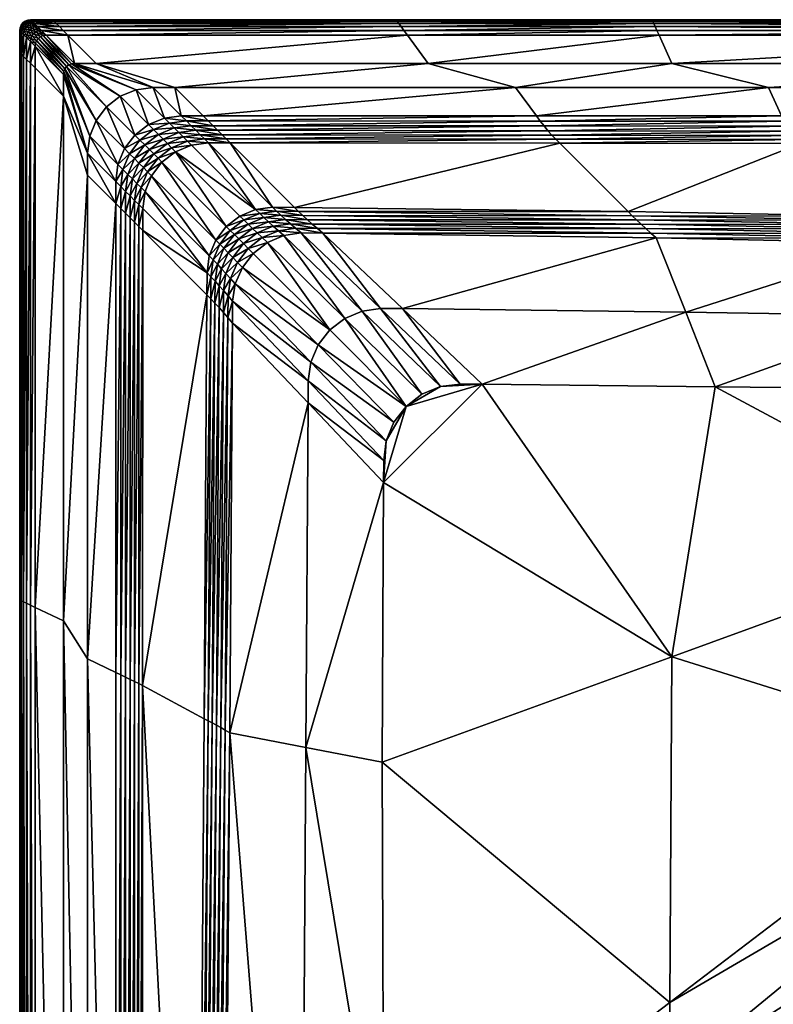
# Model space of a CAD drawing. Header units: centimetres. Extents: x -232.9 to -142.9, y -45 to 45.
# Tile 3 of 13: x -232.9 to -198.5, y 0 to 45. Entities that reach past the tile are written whole.
import ezdxf

# ---------------------------------------------------------------- set-up
doc = ezdxf.new("R2010")
doc.units = ezdxf.units.CM
doc.layers.get('0').update_dxf_attribs({"true_color": 0x8d073a})

msp = doc.modelspace()

# ---------------------------------------------------------------- meshes
at = {"color": 173, "true_color": 0x5858e1}
mesh = msp.add_polyface(dxfattribs=at)
corners = [(-232.448, 45, 16), (-232.448, 45, 14.93), (-232.578, 44.983, 14.93), (-232.578, 44.983, 16), (-232.881, 44.75, 16), (-232.881, 44.75, 14.93), (-232.931, 44.629, 14.93), (-232.931, 44.629, 16), (-232.802, 44.854, 16), (-232.802, 44.854, 14.93), (-232.698, 44.933, 16), (-232.698, 44.933, 14.93), (-231.448, 45, 16), (-232.429, 44.98, 16.306), (-232.558, 44.963, 16.306), (-232.862, 44.73, 16.306), (-232.912, 44.61, 16.306), (-232.782, 44.834, 16.306), (-232.679, 44.913, 16.306), (-231.429, 44.98, 16.306), (-232.37, 44.921, 16.556), (-232.499, 44.904, 16.556), (-232.272, 44.823, 16.75), (-232.401, 44.806, 16.75), (-232.134, 44.686, 16.889), (-232.264, 44.669, 16.889), (-231.957, 44.509, 16.972), (-232.803, 44.671, 16.556), (-232.723, 44.775, 16.556), (-232.625, 44.677, 16.75), (-232.705, 44.573, 16.75), (-232.62, 44.854, 16.556), (-232.522, 44.756, 16.75), (-232.384, 44.619, 16.889), (-232.488, 44.539, 16.889), (-231.37, 44.921, 16.556), (-231.272, 44.823, 16.75), (-232.448, 45, 0), (-232.578, 44.983, 0), (-232.881, 44.75, 0), (-232.931, 44.629, 0), (-232.802, 44.854, 0), (-232.698, 44.933, 0), (-231.448, 45, 0)]
mesh.append_faces([[corners[k] for k in face] for face in [(0, 1, 2), (2, 3, 0), (4, 5, 6), (6, 7, 4), (8, 9, 5), (5, 4, 8), (10, 11, 9), (9, 8, 10), (3, 2, 11), (11, 10, 3), (1, 0, 12), (13, 0, 3), (3, 14, 13), (15, 4, 7), (7, 16, 15), (17, 8, 4), (4, 15, 17), (18, 10, 8), (8, 17, 18), (14, 3, 10), (10, 18, 14), (0, 13, 19), (20, 13, 14), (14, 21, 20), (22, 20, 21), (21, 23, 22), (24, 22, 23), (23, 25, 24), (26, 24, 25), (27, 15, 16), (28, 17, 15), (15, 27, 28), (29, 28, 27), (27, 30, 29), (31, 18, 17), (17, 28, 31), (32, 31, 28), (28, 29, 32), (33, 32, 29), (29, 34, 33), (21, 14, 18), (18, 31, 21), (23, 21, 31), (31, 32, 23), (25, 23, 32), (32, 33, 25), (13, 20, 35), (20, 22, 36), (37, 38, 2), (2, 1, 37), (39, 40, 6), (6, 5, 39), (41, 39, 5), (5, 9, 41), (42, 41, 9), (9, 11, 42), (38, 42, 11), (11, 2, 38), (43, 37, 1)]], dxfattribs={"vtx2": -1, "color": 173})
mesh = msp.add_polyface(dxfattribs=at)
corners = [(-231.448, 45, 16), (-231.448, 45, 14.93), (-232.448, 45, 14.93), (-229.848, 38.9, 17), (-230.948, 42.5, 17), (-230.948, 41.5, 17), (-226.848, 41.9, 17), (-225.848, 41.9, 17), (-229.448, 43, 17), (-230.448, 43, 17), (-227.625, 41.798, 17), (-230.578, 42.983, 17), (-228.348, 41.498, 17), (-230.698, 42.933, 17), (-228.97, 41.021, 17), (-230.802, 42.854, 17), (-229.447, 40.4, 17), (-230.881, 42.75, 17), (-229.746, 39.676, 17), (-230.931, 42.629, 17), (-228.453, 38.384, 17), (-228.154, 39.107, 17), (-227.677, 39.728, 17), (-227.056, 40.205, 17), (-226.332, 40.505, 17), (-230.741, 44.293, 17), (-231.741, 44.293, 17), (-231.871, 44.276, 17), (-231.991, 44.226, 17), (-232.095, 44.146, 17), (-232.174, 44.043, 17), (-232.224, 43.922, 17), (-232.241, 43.793, 17), (-232.241, 42.793, 17), (-227.446, 39.498, 16.982), (-226.393, 39.542, 16.834), (-226.604, 39.753, 16.926), (-227.225, 39.277, 16.926), (-226.825, 39.974, 16.982), (-225.88, 40.053, 16.926), (-226.101, 40.274, 16.982), (-231.429, 44.98, 16.306), (-232.448, 45, 16), (-231.37, 44.921, 16.556), (-232.429, 44.98, 16.306), (-231.272, 44.823, 16.75), (-232.37, 44.921, 16.556), (-231.134, 44.686, 16.889), (-232.272, 44.823, 16.75), (-232.134, 44.686, 16.889), (-230.957, 44.509, 16.972), (-231.957, 44.509, 16.972), (-231.448, 45, 0)]
mesh.append_faces([[corners[k] for k in face] for face in [(0, 1, 2), (3, 4, 5), (6, 7, 8), (8, 9, 6), (10, 6, 9), (9, 11, 10), (12, 10, 11), (11, 13, 12), (14, 12, 13), (13, 15, 14), (16, 14, 15), (15, 17, 16), (18, 16, 17), (17, 19, 18), (3, 18, 19), (19, 4, 3), (16, 18, 20), (21, 22, 14), (14, 16, 21), (22, 23, 12), (12, 14, 22), (23, 24, 10), (10, 12, 23), (6, 10, 24), (25, 26, 9), (9, 8, 25), (26, 27, 11), (11, 9, 26), (27, 28, 13), (13, 11, 27), (28, 29, 15), (15, 13, 28), (29, 30, 17), (17, 15, 29), (30, 31, 19), (19, 17, 30), (31, 32, 4), (4, 19, 31), (32, 33, 5), (5, 4, 32), (34, 22, 21), (35, 36, 37), (34, 37, 36), (36, 38, 34), (22, 34, 38), (38, 23, 22), (38, 36, 39), (23, 38, 40), (40, 24, 23), (41, 0, 42), (43, 41, 44), (45, 43, 46), (47, 45, 48), (48, 49, 47), (50, 47, 49), (49, 51, 50), (25, 50, 51), (51, 26, 25), (2, 1, 52)]], dxfattribs={"vtx2": -1, "color": 173})
mesh = msp.add_polyface(dxfattribs=at)
corners = [(-226.332, 40.505, 17), (-225.556, 40.607, 17), (-226.848, 41.9, 17), (-224.556, 40.607, 17), (-225.848, 41.9, 17), (-224.319, 39.37, 16.338), (-224.5, 39.552, 16.54), (-225.277, 39.45, 16.54), (-223.319, 39.369, 16.338), (-223.501, 39.551, 16.541), (-225.468, 39.641, 16.706), (-224.692, 39.743, 16.706), (-225.669, 39.842, 16.834), (-224.893, 39.944, 16.834), (-225.88, 40.053, 16.926), (-225.104, 40.155, 16.926), (-226.101, 40.274, 16.982), (-225.325, 40.376, 16.982), (-226.192, 39.341, 16.706), (-226.393, 39.542, 16.834), (-226.604, 39.753, 16.926), (-226.825, 39.974, 16.982), (-223.692, 39.742, 16.706), (-223.893, 39.944, 16.835), (-224.104, 40.155, 16.926), (-224.325, 40.376, 16.982), (-231.448, 45, 14.93), (-231.448, 45, 16), (-215.738, 45, 16), (-215.738, 45, 14.93), (-214.259, 43, 17), (-229.448, 43, 17), (-210.268, 41.9, 17), (-209.312, 40.607, 17), (-215.215, 44.293, 17), (-230.741, 44.293, 17), (-208.429, 39.536, 16.553), (-208.607, 39.726, 16.714), (-208.785, 39.928, 16.839), (-208.962, 40.142, 16.928), (-209.137, 40.368, 16.982), (-231.429, 44.98, 16.306), (-215.723, 44.98, 16.306), (-231.37, 44.921, 16.556), (-215.68, 44.921, 16.556), (-231.272, 44.823, 16.75), (-215.607, 44.823, 16.75), (-231.134, 44.686, 16.889), (-215.505, 44.686, 16.889), (-230.957, 44.509, 16.972), (-215.375, 44.509, 16.972), (-231.448, 45, 0), (-215.738, 45, 0)]
mesh.append_faces([[corners[k] for k in face] for face in [(0, 1, 2), (1, 3, 4), (4, 2, 1), (5, 6, 7), (8, 9, 6), (10, 7, 6), (6, 11, 10), (12, 10, 11), (11, 13, 12), (14, 12, 13), (13, 15, 14), (16, 14, 15), (15, 17, 16), (0, 16, 17), (17, 1, 0), (7, 10, 18), (19, 18, 10), (10, 12, 19), (20, 19, 12), (12, 14, 20), (14, 16, 21), (11, 6, 9), (9, 22, 11), (13, 11, 22), (22, 23, 13), (15, 13, 23), (23, 24, 15), (17, 15, 24), (24, 25, 17), (1, 17, 25), (25, 3, 1), (26, 27, 28), (28, 29, 26), (30, 31, 4), (4, 32, 30), (32, 4, 3), (3, 33, 32), (34, 35, 31), (31, 30, 34), (36, 9, 8), (37, 22, 9), (38, 23, 22), (39, 24, 23), (40, 25, 24), (33, 3, 25), (27, 41, 42), (42, 28, 27), (42, 41, 43), (43, 44, 42), (44, 43, 45), (45, 46, 44), (46, 45, 47), (47, 48, 46), (48, 47, 49), (49, 50, 48), (50, 49, 35), (35, 34, 50), (51, 26, 29), (29, 52, 51)]], dxfattribs={"vtx2": -1, "color": 173})
mesh = msp.add_polyface(dxfattribs=at)
corners = [(-197.237, 39.349, 16.375), (-208.249, 39.359, 16.356), (-205.122, 36.227, 12.889), (-204.024, 45, 16), (-204.024, 45, 14.93), (-215.738, 45, 14.93), (-215.738, 45, 16), (-210.268, 41.9, 17), (-198.697, 41.9, 17), (-203.115, 43, 17), (-214.259, 43, 17), (-209.312, 40.607, 17), (-198.11, 40.607, 17), (-203.703, 44.293, 17), (-215.215, 44.293, 17), (-197.414, 39.521, 16.566), (-208.429, 39.536, 16.553), (-197.579, 39.708, 16.722), (-208.607, 39.726, 16.714), (-197.731, 39.91, 16.844), (-208.785, 39.928, 16.839), (-197.87, 40.127, 16.931), (-208.962, 40.142, 16.928), (-197.996, 40.36, 16.983), (-209.137, 40.368, 16.982), (-193.907, 36.02, 12.82), (-204.937, 36.043, 12.693), (-204.015, 44.98, 16.306), (-215.723, 44.98, 16.306), (-215.68, 44.921, 16.556), (-203.989, 44.921, 16.556), (-215.607, 44.823, 16.75), (-203.944, 44.823, 16.75), (-215.505, 44.686, 16.889), (-203.881, 44.686, 16.889), (-215.375, 44.509, 16.972), (-203.801, 44.509, 16.972), (-215.738, 45, 0), (-204.024, 45, 0), (-220.378, 36.416, 12.976), (-203.831, 35.028, 12.245), (-219.08, 35.244, 12.313), (-215.439, 31.793, 12.313), (-202.488, 31.628, 12.254), (-223.319, 39.369, 16.338), (-204.075, 35.244, 12.263), (-219.33, 35.455, 12.332), (-223.501, 39.551, 16.541), (-223.692, 39.742, 16.706), (-223.893, 39.944, 16.835), (-224.104, 40.155, 16.926), (-224.325, 40.376, 16.982), (-204.308, 35.454, 12.317), (-219.566, 35.659, 12.387), (-204.53, 35.657, 12.406), (-219.789, 35.857, 12.479), (-204.739, 35.853, 12.531), (-219.998, 36.05, 12.608), (-220.195, 36.236, 12.773), (-213.704, 28.231, 12.321), (-212.798, 28.35, 12.316), (-216.44, 31.804, 12.317), (-211.798, 28.342, 12.312), (-201.145, 28.228, 12.264), (-214.548, 27.881, 12.326), (-215.273, 27.325, 12.332)]
mesh.append_faces([[corners[k] for k in face] for face in [(62, 59, 65)]], dxfattribs={"vtx0": -1, "vtx1": -1, "vtx2": -1, "color": 173})
mesh.append_faces([[corners[k] for k in face] for face in [(0, 1, 2), (3, 4, 5), (5, 6, 3), (7, 8, 9), (9, 10, 7), (11, 12, 8), (8, 7, 11), (13, 14, 10), (10, 9, 13), (15, 16, 1), (17, 18, 16), (19, 20, 18), (18, 17, 19), (21, 22, 20), (20, 19, 21), (23, 24, 22), (22, 21, 23), (12, 11, 24), (24, 23, 12), (25, 2, 26), (27, 3, 6), (6, 28, 27), (29, 30, 27), (27, 28, 29), (31, 32, 30), (30, 29, 31), (33, 34, 32), (32, 31, 33), (35, 36, 34), (34, 33, 35), (14, 13, 36), (36, 35, 14), (37, 5, 4), (4, 38, 37), (39, 2, 1), (40, 41, 42), (42, 43, 40), (44, 1, 16), (45, 46, 41), (41, 40, 45), (47, 16, 18), (48, 18, 20), (49, 20, 22), (50, 22, 24), (51, 24, 11), (52, 53, 46), (46, 45, 52), (53, 52, 54), (55, 54, 56), (57, 56, 26), (58, 26, 2), (59, 60, 61), (60, 62, 42), (62, 63, 43), (43, 42, 62), (62, 60, 59), (59, 64, 65)]], dxfattribs={"vtx2": -1, "color": 173})
mesh = msp.add_polyface(dxfattribs=at)
corners = [(-205.122, 36.227, 12.889), (-193.907, 36.02, 12.82), (-197.237, 39.349, 16.375), (-192.621, 34.791, 12.195), (-203.831, 35.028, 12.245), (-202.488, 31.628, 12.254), (-192.06, 31.458, 12.207), (-208.249, 39.359, 16.356), (-197.414, 39.521, 16.566), (-192.861, 35.014, 12.212), (-204.075, 35.244, 12.263), (-208.429, 39.536, 16.553), (-197.579, 39.708, 16.722), (-193.09, 35.229, 12.264), (-204.308, 35.454, 12.317), (-193.31, 35.437, 12.351), (-204.53, 35.657, 12.406), (-193.519, 35.638, 12.473), (-204.739, 35.853, 12.531), (-193.718, 35.833, 12.629), (-204.937, 36.043, 12.693), (-174.679, 39.332, 16.406), (-169.01, 33.673, 12.092), (-191.499, 28.125, 12.22), (-180.348, 45, 16), (-180.348, 45, 14.93), (-204.024, 45, 14.93), (-204.024, 45, 16), (-198.697, 41.9, 17), (-175.248, 41.9, 17), (-180.348, 43, 17), (-203.115, 43, 17), (-198.11, 40.607, 17), (-175.248, 40.607, 17), (-180.348, 44.293, 17), (-203.703, 44.293, 17), (-174.853, 39.496, 16.587), (-169.981, 34.646, 12.109), (-174.995, 39.679, 16.736), (-175.106, 39.882, 16.851), (-197.731, 39.91, 16.844), (-175.185, 40.104, 16.934), (-197.87, 40.127, 16.931), (-175.233, 40.346, 16.983), (-197.996, 40.36, 16.983), (-170.205, 34.871, 12.158), (-170.421, 35.087, 12.241), (-170.63, 35.296, 12.356), (-170.831, 35.497, 12.505), (-171.025, 35.69, 12.687), (-180.348, 44.98, 16.306), (-204.015, 44.98, 16.306), (-180.348, 44.921, 16.556), (-203.989, 44.921, 16.556), (-180.348, 44.823, 16.75), (-203.944, 44.823, 16.75), (-180.348, 44.686, 16.889), (-203.881, 44.686, 16.889), (-180.348, 44.509, 16.972), (-203.801, 44.509, 16.972), (-180.348, 45, 0), (-204.024, 45, 0), (-201.145, 28.228, 12.264), (-169.749, 34.414, 12.092), (-168.271, 32.931, 12.092), (-188.226, 21.302, 12.236)]
mesh.append_faces([[corners[k] for k in face] for face in [(0, 1, 2), (3, 4, 5), (5, 6, 3), (7, 2, 8), (9, 10, 4), (4, 3, 9), (11, 8, 12), (13, 14, 10), (10, 9, 13), (15, 16, 14), (14, 13, 15), (17, 18, 16), (16, 15, 17), (19, 20, 18), (18, 17, 19), (20, 19, 1), (21, 2, 1), (22, 6, 23), (24, 25, 26), (26, 27, 24), (28, 29, 30), (30, 31, 28), (32, 33, 29), (29, 28, 32), (31, 30, 34), (34, 35, 31), (36, 8, 2), (37, 9, 3), (38, 12, 8), (39, 40, 12), (40, 39, 41), (41, 42, 40), (42, 41, 43), (43, 44, 42), (44, 43, 33), (33, 32, 44), (45, 13, 9), (46, 15, 13), (47, 17, 15), (48, 19, 17), (49, 1, 19), (50, 24, 27), (27, 51, 50), (52, 50, 51), (51, 53, 52), (54, 52, 53), (53, 55, 54), (56, 54, 55), (55, 57, 56), (58, 56, 57), (57, 59, 58), (35, 34, 58), (58, 59, 35), (25, 60, 61), (61, 26, 25), (62, 23, 6), (6, 5, 62), (63, 3, 6), (64, 23, 65)]], dxfattribs={"vtx2": -1, "color": 173})
mesh = msp.add_polyface(dxfattribs=at)
corners = [(-232.948, 44.5, 16), (-232.948, 44.5, 14.93), (-232.948, 43.5, 14.93), (-232.948, 43.5, 16), (-232.931, 44.629, 16), (-232.931, 44.629, 14.93), (-232.929, 44.48, 16.306), (-232.929, 43.48, 16.306), (-232.912, 44.61, 16.306), (-232.87, 44.421, 16.556), (-232.87, 43.421, 16.556), (-232.772, 44.323, 16.75), (-232.772, 43.323, 16.75), (-232.634, 44.186, 16.889), (-232.634, 43.186, 16.889), (-232.457, 44.009, 16.972), (-232.457, 43.009, 16.972), (-232.241, 43.793, 17), (-232.241, 42.793, 17), (-232.264, 44.669, 16.889), (-232.087, 44.492, 16.972), (-231.957, 44.509, 16.972), (-231.741, 44.293, 17), (-231.871, 44.276, 17), (-232.853, 44.551, 16.556), (-232.755, 44.453, 16.75), (-232.617, 44.315, 16.889), (-232.44, 44.138, 16.972), (-232.224, 43.922, 17), (-232.803, 44.671, 16.556), (-232.705, 44.573, 16.75), (-232.567, 44.436, 16.889), (-232.39, 44.259, 16.972), (-232.174, 44.043, 17), (-232.488, 44.539, 16.889), (-232.625, 44.677, 16.75), (-232.311, 44.363, 16.972), (-232.095, 44.146, 17), (-232.207, 44.442, 16.972), (-232.384, 44.619, 16.889), (-231.991, 44.226, 17), (-232.948, 44.5, 0), (-232.948, 43.5, 0), (-232.931, 44.629, 0)]
mesh.append_faces([[corners[k] for k in face] for face in [(0, 1, 2), (2, 3, 0), (4, 5, 1), (1, 0, 4), (6, 0, 3), (3, 7, 6), (8, 4, 0), (0, 6, 8), (9, 6, 7), (7, 10, 9), (11, 9, 10), (10, 12, 11), (13, 11, 12), (12, 14, 13), (15, 13, 14), (14, 16, 15), (17, 15, 16), (16, 18, 17), (19, 20, 21), (22, 21, 20), (20, 23, 22), (24, 8, 6), (6, 9, 24), (25, 24, 9), (9, 11, 25), (26, 25, 11), (11, 13, 26), (27, 26, 13), (13, 15, 27), (28, 27, 15), (15, 17, 28), (8, 24, 29), (30, 29, 24), (24, 25, 30), (31, 30, 25), (25, 26, 31), (32, 31, 26), (26, 27, 32), (33, 32, 27), (27, 28, 33), (34, 35, 30), (30, 31, 34), (36, 34, 31), (31, 32, 36), (37, 36, 32), (32, 33, 37), (38, 39, 34), (34, 36, 38), (40, 38, 36), (36, 37, 40), (20, 19, 39), (39, 38, 20), (23, 20, 38), (38, 40, 23), (41, 42, 2), (2, 1, 41), (43, 41, 1), (1, 5, 43)]], dxfattribs={"vtx2": -1, "color": 173})
mesh = msp.add_polyface(dxfattribs=at)
corners = [(-227.319, 35.37, 16.337), (-224.385, 32.43, 13.013), (-224.378, 33.43, 13.008), (-227.319, 36.37, 16.338), (-223.976, 34.93, 12.999), (-223.5, 35.551, 12.994), (-226.44, 38.492, 16.338), (-224.276, 34.206, 13.004), (-226.917, 37.87, 16.338), (-227.216, 37.147, 16.338), (-227.327, 14.569, 16.325), (-229.848, 37.9, 17), (-230.948, 41.5, 17), (-230.948, 17.52, 17), (-232.241, 42.793, 17), (-232.241, 18.141, 17), (-227.501, 35.552, 16.54), (-227.5, 36.552, 16.54), (-227.506, 14.659, 16.531), (-227.692, 35.743, 16.706), (-227.692, 36.743, 16.706), (-227.893, 35.944, 16.834), (-227.893, 36.944, 16.834), (-228.104, 36.155, 16.926), (-228.104, 37.155, 16.926), (-228.325, 36.376, 16.982), (-228.556, 36.607, 17), (-228.325, 37.376, 16.982), (-224.02, 32.05, 12.645), (-223.828, 31.841, 12.516), (-223.821, 32.841, 12.512), (-224.013, 33.05, 12.64), (-224.206, 32.247, 12.811), (-224.199, 33.247, 12.806), (-223.714, 33.621, 12.508), (-223.908, 33.828, 12.636), (-224.096, 34.024, 12.802), (-223.606, 34.554, 12.632), (-223.795, 34.748, 12.797), (-227.695, 14.753, 16.7), (-227.895, 14.851, 16.831), (-228.105, 14.954, 16.925), (-228.325, 15.06, 16.981), (-228.556, 15.171, 17), (-232.948, 43.5, 0), (-232.948, 18.48, 0), (-232.948, 18.48, 14.93), (-232.948, 43.5, 14.93), (-232.948, 43.5, 16), (-232.948, 18.48, 16), (-229.848, 15.792, 17), (-232.929, 43.48, 16.306), (-232.929, 18.471, 16.306), (-232.87, 43.421, 16.556), (-232.87, 18.442, 16.556), (-232.772, 43.323, 16.75), (-232.772, 18.395, 16.75), (-232.634, 43.186, 16.889), (-232.634, 18.329, 16.889), (-232.457, 43.009, 16.972), (-232.457, 18.244, 16.972)]
mesh.append_faces([[corners[k] for k in face] for face in [(0, 1, 2), (2, 3, 0), (4, 5, 6), (7, 4, 8), (8, 9, 7), (2, 7, 9), (9, 3, 2), (1, 0, 10), (11, 12, 13), (12, 14, 15), (16, 0, 3), (3, 17, 16), (17, 3, 9), (0, 16, 18), (19, 16, 17), (17, 20, 19), (21, 19, 20), (20, 22, 21), (23, 21, 22), (22, 24, 23), (25, 23, 24), (26, 25, 27), (28, 29, 30), (30, 31, 28), (32, 28, 31), (31, 33, 32), (1, 32, 33), (33, 2, 1), (31, 30, 34), (34, 35, 31), (33, 31, 35), (35, 36, 33), (2, 33, 36), (36, 7, 2), (36, 35, 37), (37, 38, 36), (7, 36, 38), (38, 4, 7), (16, 19, 39), (19, 21, 40), (21, 23, 41), (23, 25, 42), (25, 26, 43), (44, 45, 46), (46, 47, 44), (48, 47, 46), (46, 49, 48), (26, 11, 50), (51, 48, 49), (49, 52, 51), (53, 51, 52), (52, 54, 53), (55, 53, 54), (54, 56, 55), (57, 55, 56), (56, 58, 57), (59, 57, 58), (14, 59, 60)]], dxfattribs={"vtx2": -1, "color": 173})
mesh = msp.add_polyface(dxfattribs=at)
corners = [(-227.327, 14.569, 16.325), (-224.503, 13.045, 13.114), (-224.385, 32.43, 13.013), (-223.339, 12.413, 12.437), (-219.853, 11.743, 12.424), (-219.758, 27.492, 12.352), (-223.214, 31.133, 12.351), (-232.948, 18.48, 16), (-232.948, 18.48, 14.93), (-232.948, -43.5, 14.93), (-230.948, 17.52, 17), (-229.848, 15.792, 17), (-229.848, 37.9, 17), (-228.556, -36.607, 17), (-228.556, 15.171, 17), (-232.241, 18.141, 17), (-230.948, 41.5, 17), (-227.506, 14.659, 16.531), (-227.319, 35.37, 16.337), (-223.425, 31.382, 12.369), (-223.55, 12.533, 12.456), (-227.695, 14.753, 16.7), (-227.501, 35.552, 16.54), (-227.895, 14.851, 16.831), (-227.692, 35.743, 16.706), (-228.105, 14.954, 16.925), (-227.893, 35.944, 16.834), (-228.325, 15.06, 16.981), (-228.104, 36.155, 16.926), (-228.325, 36.376, 16.982), (-223.629, 31.618, 12.424), (-223.754, 12.647, 12.513), (-223.828, 31.841, 12.516), (-223.952, 12.755, 12.607), (-224.02, 32.05, 12.645), (-224.142, 12.858, 12.739), (-224.206, 32.247, 12.811), (-224.326, 12.954, 12.908), (-232.929, -43.48, 16.306), (-232.929, 18.471, 16.306), (-232.87, -43.421, 16.556), (-232.87, 18.442, 16.556), (-232.772, -43.323, 16.75), (-232.772, 18.395, 16.75), (-232.634, -43.186, 16.889), (-232.634, 18.329, 16.889), (-232.457, -43.009, 16.972), (-232.457, 18.244, 16.972), (-232.241, -42.793, 17), (-227.35, -35.403, 16.29), (-224.839, -32.897, 13.361), (-223.694, -31.637, 12.639), (-220.119, -27.869, 12.606), (-229.848, -37.9, 17), (-228.556, 36.607, 17), (-230.948, -41.5, 17), (-227.522, -35.574, 16.507), (-223.906, -31.884, 12.661), (-227.706, -35.758, 16.684), (-227.901, -35.952, 16.822), (-228.107, -36.159, 16.921), (-228.326, -36.377, 16.98), (-224.109, -32.116, 12.722), (-224.304, -32.334, 12.823), (-224.491, -32.536, 12.963), (-224.669, -32.724, 13.142), (-232.457, 43.009, 16.972), (-232.241, 42.793, 17), (-232.948, 18.48, 0), (-232.948, -43.5, 0)]
mesh.append_faces([[corners[k] for k in face] for face in [(0, 1, 2), (3, 4, 5), (5, 6, 3), (7, 8, 9), (10, 11, 12), (13, 14, 11), (15, 10, 16), (17, 0, 18), (6, 19, 20), (20, 3, 6), (21, 17, 22), (23, 21, 24), (25, 23, 26), (27, 25, 28), (14, 27, 29), (19, 30, 31), (31, 20, 19), (30, 32, 33), (33, 31, 30), (32, 34, 35), (35, 33, 32), (34, 36, 37), (37, 35, 34), (36, 2, 1), (1, 37, 36), (38, 39, 7), (40, 41, 39), (42, 43, 41), (44, 45, 43), (46, 47, 45), (48, 15, 47), (0, 49, 50), (50, 1, 0), (3, 51, 52), (52, 4, 3), (53, 11, 10), (11, 14, 54), (55, 10, 15), (0, 17, 56), (57, 51, 3), (3, 20, 57), (17, 21, 58), (21, 23, 59), (23, 25, 60), (25, 27, 61), (27, 14, 13), (62, 57, 20), (20, 31, 62), (63, 62, 31), (31, 33, 63), (64, 63, 33), (33, 35, 64), (65, 64, 35), (35, 37, 65), (50, 65, 37), (37, 1, 50), (45, 47, 66), (47, 15, 67), (8, 68, 69)]], dxfattribs={"vtx2": -1, "color": 173})
mesh = msp.add_polyface(dxfattribs=at)
corners = [(-224.319, 39.37, 16.338), (-225.095, 39.268, 16.338), (-222.155, 36.328, 12.985), (-225.819, 38.968, 16.338), (-223.5, 35.551, 12.994), (-222.878, 36.028, 12.989), (-226.44, 38.492, 16.338), (-226.917, 37.87, 16.338), (-223.976, 34.93, 12.999), (-230.948, 41.5, 17), (-229.848, 37.9, 17), (-229.848, 38.9, 17), (-228.556, 36.607, 17), (-228.556, 37.607, 17), (-228.453, 38.384, 17), (-229.746, 39.676, 17), (-228.154, 39.107, 17), (-229.447, 40.4, 17), (-225.277, 39.45, 16.54), (-227.216, 37.147, 16.338), (-227.398, 37.328, 16.54), (-227.5, 36.552, 16.54), (-227.098, 38.052, 16.54), (-226.621, 38.673, 16.54), (-226, 39.15, 16.54), (-224.5, 39.552, 16.54), (-223.319, 39.369, 16.338), (-228.104, 37.155, 16.926), (-228.325, 37.376, 16.982), (-228.325, 36.376, 16.982), (-227.692, 36.743, 16.706), (-227.589, 37.52, 16.706), (-227.893, 36.944, 16.834), (-227.791, 37.721, 16.834), (-228.002, 37.932, 16.926), (-228.223, 38.153, 16.982), (-227.29, 38.243, 16.706), (-227.491, 38.444, 16.834), (-227.702, 38.655, 16.926), (-227.923, 38.876, 16.982), (-226.813, 38.864, 16.706), (-227.014, 39.066, 16.834), (-227.225, 39.277, 16.926), (-227.446, 39.498, 16.982), (-226.192, 39.341, 16.706), (-226.393, 39.542, 16.834)]
mesh.append_faces([[corners[k] for k in face] for face in [(0, 1, 2), (2, 1, 3), (4, 5, 3), (3, 6, 4), (6, 7, 8), (9, 10, 11), (12, 13, 11), (11, 10, 12), (13, 14, 15), (15, 11, 13), (14, 16, 17), (18, 1, 0), (19, 20, 21), (20, 19, 7), (7, 22, 20), (22, 7, 6), (6, 23, 22), (23, 6, 3), (3, 24, 23), (24, 3, 1), (1, 18, 24), (25, 0, 26), (27, 28, 29), (28, 13, 12), (30, 21, 20), (20, 31, 30), (32, 30, 31), (31, 33, 32), (27, 32, 33), (33, 34, 27), (28, 27, 34), (34, 35, 28), (13, 28, 35), (35, 14, 13), (31, 20, 22), (22, 36, 31), (33, 31, 36), (36, 37, 33), (34, 33, 37), (37, 38, 34), (35, 34, 38), (38, 39, 35), (14, 35, 39), (39, 16, 14), (36, 22, 23), (23, 40, 36), (37, 36, 40), (40, 41, 37), (38, 37, 41), (41, 42, 38), (39, 38, 42), (42, 43, 39), (16, 39, 43), (40, 23, 24), (24, 44, 40), (41, 40, 44), (44, 45, 41), (42, 41, 45), (44, 24, 18)]], dxfattribs={"vtx2": -1, "color": 173})
mesh = msp.add_polyface(dxfattribs=at)
corners = [(-222.155, 36.328, 12.985), (-221.378, 36.43, 12.981), (-224.319, 39.37, 16.338), (-225.819, 38.968, 16.338), (-222.878, 36.028, 12.989), (-223.319, 39.369, 16.338), (-220.378, 36.416, 12.976), (-221.118, 35.354, 12.341), (-220.874, 35.138, 12.322), (-220.081, 35.259, 12.318), (-220.33, 35.469, 12.336), (-221.856, 35.039, 12.345), (-221.618, 34.815, 12.327), (-219.08, 35.244, 12.313), (-219.33, 35.455, 12.332), (-221.35, 35.563, 12.396), (-220.566, 35.674, 12.392), (-221.57, 35.765, 12.488), (-220.789, 35.872, 12.484), (-221.777, 35.96, 12.617), (-220.999, 36.064, 12.613), (-221.972, 36.147, 12.782), (-221.195, 36.25, 12.778), (-222.925, 34.977, 12.498), (-223.127, 35.178, 12.627), (-223.606, 34.554, 12.632), (-223.795, 34.748, 12.797), (-223.318, 35.37, 12.792), (-223.976, 34.93, 12.999), (-223.5, 35.551, 12.994), (-222.083, 35.253, 12.401), (-222.714, 34.766, 12.406), (-222.298, 35.46, 12.493), (-222.503, 35.658, 12.621), (-222.696, 35.847, 12.787), (-219.566, 35.659, 12.387), (-219.789, 35.857, 12.479), (-219.998, 36.05, 12.608), (-220.195, 36.236, 12.773), (-208.249, 39.359, 16.356), (-204.53, 35.657, 12.406), (-204.739, 35.853, 12.531), (-204.937, 36.043, 12.693), (-205.122, 36.227, 12.889)]
mesh.append_faces([[corners[k] for k in face] for face in [(0, 1, 2), (3, 4, 0), (5, 2, 1), (1, 6, 5), (7, 8, 9), (9, 10, 7), (11, 12, 8), (8, 7, 11), (10, 9, 13), (13, 14, 10), (15, 7, 10), (10, 16, 15), (17, 15, 16), (16, 18, 17), (19, 17, 18), (18, 20, 19), (21, 19, 20), (20, 22, 21), (0, 21, 22), (22, 1, 0), (23, 24, 25), (26, 25, 24), (24, 27, 26), (28, 26, 27), (27, 29, 28), (11, 30, 31), (23, 31, 30), (30, 32, 23), (24, 23, 32), (32, 33, 24), (27, 24, 33), (33, 34, 27), (29, 27, 34), (34, 4, 29), (30, 11, 7), (7, 15, 30), (32, 30, 15), (15, 17, 32), (33, 32, 17), (17, 19, 33), (34, 33, 19), (19, 21, 34), (4, 34, 21), (21, 0, 4), (16, 10, 14), (14, 35, 16), (18, 16, 35), (35, 36, 18), (20, 18, 36), (36, 37, 20), (22, 20, 37), (37, 38, 22), (1, 22, 38), (38, 6, 1), (39, 5, 6), (40, 36, 35), (41, 37, 36), (42, 38, 37), (43, 6, 38)]], dxfattribs={"vtx2": -1, "color": 173})
mesh = msp.add_polyface(dxfattribs=at)
corners = [(-223.214, 31.133, 12.351), (-219.758, 27.492, 12.352), (-219.753, 28.491, 12.347), (-223.207, 32.133, 12.346), (-220.081, 35.259, 12.318), (-220.874, 35.138, 12.322), (-217.289, 31.684, 12.321), (-216.44, 31.804, 12.317), (-221.618, 34.815, 12.327), (-218.083, 31.348, 12.327), (-222.263, 34.314, 12.332), (-218.768, 30.82, 12.332), (-222.764, 33.669, 12.337), (-219.297, 30.135, 12.338), (-223.086, 32.925, 12.342), (-219.633, 29.341, 12.343), (-219.08, 35.244, 12.313), (-215.439, 31.793, 12.313), (-223.425, 31.382, 12.369), (-223.418, 32.382, 12.365), (-223.302, 33.17, 12.361), (-222.987, 33.907, 12.356), (-222.493, 34.545, 12.351), (-221.856, 35.039, 12.345), (-223.629, 31.618, 12.424), (-223.622, 32.618, 12.42), (-223.828, 31.841, 12.516), (-223.821, 32.841, 12.512), (-223.512, 33.402, 12.416), (-223.714, 33.621, 12.508), (-223.202, 34.134, 12.411), (-223.408, 34.35, 12.503), (-223.908, 33.828, 12.636), (-223.606, 34.554, 12.632), (-222.714, 34.766, 12.406), (-222.925, 34.977, 12.498), (-216.298, 24.85, 12.348), (-213.704, 28.231, 12.321), (-214.548, 27.881, 12.326), (-215.273, 27.325, 12.332), (-215.83, 26.6, 12.338), (-216.179, 25.756, 12.343), (-212.798, 28.35, 12.316)]
mesh.append_faces([[corners[k] for k in face] for face in [(0, 1, 2), (2, 3, 0), (4, 5, 6), (6, 7, 4), (5, 8, 9), (9, 6, 5), (8, 10, 11), (11, 9, 8), (12, 13, 11), (11, 10, 12), (14, 15, 13), (13, 12, 14), (3, 2, 15), (15, 14, 3), (16, 4, 7), (7, 17, 16), (18, 0, 3), (3, 19, 18), (19, 3, 14), (14, 20, 19), (20, 14, 12), (12, 21, 20), (21, 12, 10), (10, 22, 21), (22, 10, 8), (8, 23, 22), (24, 18, 19), (19, 25, 24), (26, 24, 25), (25, 27, 26), (25, 19, 20), (20, 28, 25), (27, 25, 28), (28, 29, 27), (28, 20, 21), (21, 30, 28), (29, 28, 30), (30, 31, 29), (32, 29, 31), (31, 33, 32), (30, 21, 22), (22, 34, 30), (31, 30, 34), (34, 35, 31), (33, 31, 35), (34, 22, 23), (36, 2, 1), (7, 6, 37), (38, 37, 6), (6, 9, 38), (39, 38, 9), (9, 11, 39), (13, 40, 39), (39, 11, 13), (15, 41, 40), (40, 13, 15), (41, 15, 2), (17, 7, 42)]], dxfattribs={"vtx2": -1, "color": 173})
mesh = msp.add_polyface(dxfattribs=at)
corners = [(-165.537, 26.811, 12.108), (-166.461, 26.811, 12.112), (-166.28, 25.433, 12.117), (-165.387, 25.673, 12.112), (-165.748, 24.149, 12.121), (-164.948, 24.611, 12.115), (-164.248, 23.7, 12.116), (-165.118, 25.745, 12.111), (-165.258, 26.811, 12.106), (-164.706, 24.751, 12.113), (-164.051, 23.897, 12.114), (-164.811, 25.827, 12.109), (-164.94, 26.811, 12.105), (-164.431, 24.91, 12.111), (-163.826, 24.122, 12.112), (-164.141, 26.006, 11.616), (-164.247, 26.811, 11.616), (-164.74, 26.811, 12.045), (-164.617, 25.879, 12.049), (-163.83, 25.256, 11.616), (-164.257, 25.01, 12.051), (-164.829, 26.811, 12.105), (-164.704, 25.856, 12.108), (-164.335, 24.965, 12.111), (-164.157, 26.811, 11.557), (-164.054, 26.03, 11.557), (-163.748, 24.201, 12.112), (-164.046, 26.811, 11.557), (-219.758, 27.492, 12.352), (-216.303, 23.85, 12.353), (-216.298, 24.85, 12.348), (-219.753, 28.491, 12.347), (-216.179, 25.756, 12.343), (-166.28, 28.189, 12.105), (-165.748, 29.473, 12.097), (-188.226, 21.302, 12.236), (-191.499, 28.125, 12.22), (-201.145, 28.228, 12.264), (-203.128, 15.885, 12.329), (-211.798, 28.342, 12.312), (-215.273, 27.325, 12.332), (-215.83, 26.6, 12.338), (-164.489, 26.811, 11.836), (-164.424, 26.158, 11.836), (-164.424, 26.158, 12.072), (-164.234, 25.529, 12.072), (-164.234, 25.529, 11.836), (-164.225, 25.532, 12.157), (-164.415, 26.159, 12.157), (-164.489, 26.811, 12.072), (-163.924, 24.949, 12.072), (-163.916, 24.955, 12.157), (-164.387, 26.165, 12.237), (-164.199, 25.543, 12.237), (-164.164, 26.209, 12.341), (-163.989, 25.63, 12.341), (-164.224, 26.811, 12.341), (-164.452, 26.811, 12.237)]
mesh.append_faces([[corners[k] for k in face] for face in [(40, 32, 29), (39, 40, 29)]], dxfattribs={"vtx0": -1, "vtx1": -1, "vtx2": -1, "color": 173})
mesh.append_faces([[corners[k] for k in face] for face in [(0, 1, 2), (2, 3, 0), (3, 2, 4), (4, 5, 3), (6, 5, 4), (0, 3, 7), (7, 8, 0), (3, 5, 9), (9, 7, 3), (5, 6, 10), (10, 9, 5), (7, 11, 12), (12, 8, 7), (9, 13, 11), (11, 7, 9), (10, 14, 13), (13, 9, 10), (15, 16, 17), (17, 18, 15), (19, 15, 18), (18, 20, 19), (21, 12, 11), (11, 22, 21), (22, 11, 13), (13, 23, 22), (23, 13, 14), (24, 16, 15), (15, 25, 24), (22, 18, 17), (17, 21, 22), (23, 20, 18), (18, 22, 23), (20, 23, 26), (27, 24, 25), (28, 29, 30), (31, 30, 32), (33, 34, 35), (35, 36, 37), (38, 37, 39), (40, 41, 32), (32, 30, 29), (42, 43, 44), (45, 44, 43), (43, 46, 45), (44, 45, 47), (47, 48, 44), (49, 44, 48), (50, 45, 46), (51, 47, 45), (52, 48, 47), (47, 53, 52), (54, 52, 53), (53, 55, 54), (52, 54, 56), (48, 52, 57), (53, 47, 51)]], dxfattribs={"vtx2": -1, "color": 173})
mesh = msp.add_polyface(dxfattribs=at)
corners = [(-219.853, 11.743, 12.424), (-216.367, 11.072, 12.411), (-216.303, 23.85, 12.353), (-219.758, 27.492, 12.352), (-216.313, -14.134, 12.526), (-216.295, -9.87, 12.506), (-220.119, -27.869, 12.606), (-201.612, -9.632, 12.438), (-199.639, -12.202, 12.441), (-185.791, 1.85, 12.314), (-187.314, 3.836, 12.312), (-197.069, -14.175, 12.438), (-183.805, 0.327, 12.312), (-194.075, -15.415, 12.43), (-181.493, -0.631, 12.306), (-190.862, -15.838, 12.418), (-179.012, -0.958, 12.296), (-187.353, -15.777, 12.401), (-176.353, -0.849, 12.283), (-188.272, 6.148, 12.306), (-202.852, -6.638, 12.43), (-188.599, 8.629, 12.296), (-203.275, -3.425, 12.418), (-188.49, 11.288, 12.283), (-203.214, 0.084, 12.401), (-188.226, 21.302, 12.236), (-203.128, 15.885, 12.329), (-171.097, -15.175, 12.325), (-166.065, -0.275, 12.234), (-214.314, -21.596, 12.551), (-211.942, -24.686, 12.554), (-164.902, 23.047, 12.122), (-165.748, 24.149, 12.121), (-208.852, -27.058, 12.551), (-163.799, 22.201, 12.121), (-205.252, -28.549, 12.541), (-162.515, 21.669, 12.117), (-161.137, 21.487, 12.112), (-159.759, 21.669, 12.105), (-166.28, 25.433, 12.117), (-215.805, -17.996, 12.541), (-166.461, 26.811, 12.112), (-166.28, 28.189, 12.105), (-201.145, 28.228, 12.264), (-211.798, 28.342, 12.312)]
mesh.append_faces([[corners[k] for k in face] for face in [(26, 44, 2)]], dxfattribs={"vtx0": -1, "vtx1": -1, "vtx2": -1, "color": 173})
mesh.append_faces([[corners[k] for k in face] for face in [(1, 26, 2)]], dxfattribs={"vtx1": -1, "color": 173})
mesh.append_faces([[corners[k] for k in face] for face in [(0, 1, 2), (2, 3, 0), (4, 5, 6), (5, 1, 0), (0, 6, 5), (7, 8, 9), (9, 10, 7), (9, 8, 11), (11, 12, 9), (12, 11, 13), (13, 14, 12), (14, 13, 15), (15, 16, 14), (16, 15, 17), (17, 18, 16), (10, 19, 20), (20, 7, 10), (19, 21, 22), (22, 20, 19), (21, 23, 24), (24, 22, 21), (23, 25, 26), (26, 24, 23), (27, 28, 18), (18, 17, 27), (29, 30, 8), (8, 7, 29), (31, 32, 10), (10, 9, 31), (33, 11, 8), (12, 34, 31), (31, 9, 12), (35, 13, 11), (14, 36, 34), (34, 12, 14), (16, 37, 36), (36, 14, 16), (18, 38, 37), (37, 16, 18), (32, 39, 19), (19, 10, 32), (40, 29, 7), (7, 20, 40), (39, 41, 21), (21, 19, 39), (4, 40, 20), (20, 22, 4), (41, 42, 23), (23, 21, 41), (5, 4, 22), (22, 24, 5), (25, 23, 42), (1, 5, 24), (24, 26, 1), (38, 18, 28), (43, 26, 25)]], dxfattribs={"vtx2": -1, "color": 173})
mesh = msp.add_polyface(dxfattribs=at)
corners = [(-223.701, -32.637, 12.644), (-223.582, -33.429, 12.647), (-220.006, -29.717, 12.614), (-220.125, -28.869, 12.61), (-223.262, -34.171, 12.649), (-219.671, -30.511, 12.616), (-222.763, -34.814, 12.65), (-219.143, -31.195, 12.617), (-222.12, -35.313, 12.649), (-218.459, -31.722, 12.616), (-221.377, -35.634, 12.647), (-224.846, -33.897, 13.366), (-224.839, -32.897, 13.361), (-227.35, -35.403, 16.29), (-223.694, -31.637, 12.639), (-220.119, -27.869, 12.606), (-232.948, -43.5, 14.93), (-232.948, -43.5, 16), (-232.948, 18.48, 16), (-229.848, 15.792, 17), (-229.848, -37.9, 17), (-228.556, -36.607, 17), (-223.799, -33.671, 12.669), (-223.913, -32.884, 12.666), (-223.485, -34.408, 12.671), (-223.906, -31.884, 12.661), (-224.006, -33.899, 12.73), (-224.116, -33.116, 12.727), (-224.205, -34.114, 12.831), (-224.311, -33.334, 12.828), (-224.394, -34.314, 12.971), (-224.498, -33.536, 12.968), (-224.573, -34.501, 13.15), (-224.676, -33.724, 13.147), (-224.744, -34.674, 13.369), (-223.697, -34.631, 12.732), (-223.9, -34.842, 12.833), (-224.092, -35.04, 12.973), (-224.109, -32.116, 12.722), (-224.304, -32.334, 12.823), (-224.491, -32.536, 12.963), (-224.669, -32.724, 13.142), (-232.929, -43.48, 16.306), (-232.929, 18.471, 16.306), (-232.87, -43.421, 16.556), (-232.87, 18.442, 16.556), (-232.772, -43.323, 16.75), (-232.772, 18.395, 16.75), (-232.634, -43.186, 16.889), (-232.634, 18.329, 16.889), (-232.457, -43.009, 16.972), (-232.457, 18.244, 16.972), (-232.241, -42.793, 17), (-230.948, 17.52, 17), (-230.948, -41.5, 17), (-232.241, 18.141, 17), (-227.522, -35.574, 16.507), (-227.327, 14.569, 16.325), (-227.706, -35.758, 16.684), (-227.506, 14.659, 16.531), (-227.901, -35.952, 16.822), (-227.695, 14.753, 16.7), (-228.107, -36.159, 16.921), (-227.895, 14.851, 16.831), (-228.326, -36.377, 16.98), (-228.105, 14.954, 16.925), (-228.325, 15.06, 16.981), (-232.948, -43.5, 0), (-232.948, 18.48, 14.93)]
mesh.append_faces([[corners[k] for k in face] for face in [(0, 1, 2), (2, 3, 0), (1, 4, 5), (5, 2, 1), (4, 6, 7), (7, 5, 4), (7, 6, 8), (9, 8, 10), (11, 12, 13), (14, 0, 3), (3, 15, 14), (16, 17, 18), (19, 20, 21), (22, 1, 0), (0, 23, 22), (24, 4, 1), (1, 22, 24), (23, 0, 14), (14, 25, 23), (26, 22, 23), (23, 27, 26), (28, 26, 27), (27, 29, 28), (30, 28, 29), (29, 31, 30), (32, 30, 31), (31, 33, 32), (34, 32, 33), (33, 11, 34), (35, 24, 22), (22, 26, 35), (36, 35, 26), (26, 28, 36), (28, 30, 37), (27, 23, 25), (25, 38, 27), (29, 27, 38), (38, 39, 29), (31, 29, 39), (39, 40, 31), (33, 31, 40), (40, 41, 33), (11, 33, 41), (41, 12, 11), (18, 17, 42), (43, 42, 44), (45, 44, 46), (47, 46, 48), (49, 48, 50), (51, 50, 52), (53, 54, 20), (55, 52, 54), (56, 13, 57), (58, 56, 59), (60, 58, 61), (62, 60, 63), (64, 62, 65), (21, 64, 66), (67, 16, 68)]], dxfattribs={"vtx2": -1, "color": 173})

doc.saveas('drawing.dxf')
